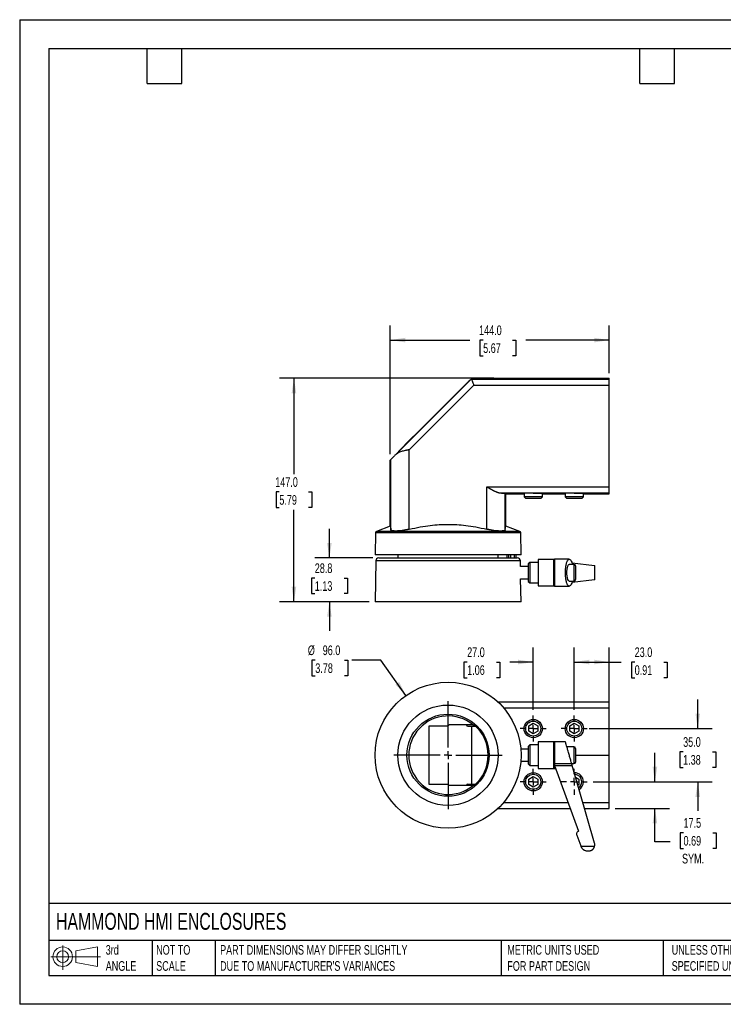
# Model space of a CAD drawing. Header units: millimetres. Extents: x 0 to 838, y 0 to 648.
# Tile 1 of 2: x 0 to 463, y 0 to 648. Entities that reach past the tile are written whole.
import ezdxf

# ---------------------------------------------------------------- set-up
doc = ezdxf.new("R2010")
doc.units = ezdxf.units.MM
doc.header["$LTSCALE"] = 3
doc.linetypes.add('CENTERX2', pattern=[20.32, 12.7, -2.54, 2.54, -2.54])
doc.layers.add('CENTER', color=40, linetype='CENTERX2')
doc.layers.add('DIMENSIONS', color=140, linetype='Continuous', lineweight=25)
doc.layers.add('TEXT', color=140, linetype='Continuous', lineweight=25)
doc.styles.add('SLDTEXTSTYLE0', font='TXT', dxfattribs={"width": 0.7})
doc.dimstyles.new('SLDDIMSTYLE0', dxfattribs={"dimtxt": 6.474023, "dimasz": 9.906, "dimexe": 0, "dimexo": 0.0625, "dimgap": 1.618506, "dimtad": 0, "dimtih": 1, "dimtoh": 1, "dimdec": 1, "dimrnd": 1e-09, "dimzin": 12, "dimdsep": 46, "dimtxsty": 'SLDTEXTSTYLE0', "dimsah": 1, "dimcen": 0.09, "dimadec": 0, "dimazin": 3, "dimtfac": 1, "dimtdec": 1, "dimtmove": 0, "dimatfit": 0, "dimfxl": 0, "dimfrac": 2, "dimtolj": 1, "dimtzin": 12, "dimarcsym": 0})
doc.dimstyles.new('SLDDIMSTYLE1', dxfattribs={"dimtxt": 6.474023, "dimasz": 9.906, "dimexe": 0, "dimexo": 0.0625, "dimgap": 1.618506, "dimtad": 0, "dimtih": 1, "dimtoh": 1, "dimdec": 1, "dimrnd": 1e-09, "dimzin": 4, "dimdsep": 46, "dimtxsty": 'SLDTEXTSTYLE0', "dimsah": 1, "dimcen": 0.09, "dimadec": 0, "dimazin": 1, "dimtfac": 1, "dimtdec": 1, "dimtofl": 0, "dimtmove": 0, "dimatfit": 3, "dimfxl": 0, "dimfrac": 2, "dimtolj": 1, "dimtzin": 12, "dimarcsym": 0})
doc.dimstyles.new('SLDDIMSTYLE2', dxfattribs={"dimtxt": 6.474023, "dimasz": 9.906, "dimexe": 0, "dimexo": 0.0625, "dimgap": 1.618506, "dimtad": 0, "dimtih": 1, "dimtoh": 1, "dimdec": 1, "dimrnd": 1e-09, "dimzin": 4, "dimdsep": 46, "dimtxsty": 'SLDTEXTSTYLE0', "dimsah": 1, "dimcen": 0.09, "dimadec": 0, "dimazin": 1, "dimtfac": 1, "dimtdec": 1, "dimtmove": 0, "dimatfit": 0, "dimfxl": 0, "dimfrac": 2, "dimtolj": 1, "dimtzin": 12, "dimarcsym": 0})
doc.dimstyles.new('SLDDIMSTYLE3', dxfattribs={"dimtxt": 6.474023, "dimasz": 9.906, "dimexe": 0, "dimexo": 0.0625, "dimgap": 1.618506, "dimtad": 0, "dimtih": 1, "dimtoh": 1, "dimdec": 1, "dimrnd": 1e-09, "dimzin": 4, "dimdsep": 46, "dimtxsty": 'SLDTEXTSTYLE0', "dimsah": 1, "dimcen": 0, "dimadec": 0, "dimazin": 1, "dimtfac": 1, "dimtdec": 1, "dimtofl": 0, "dimtmove": 0, "dimatfit": 3, "dimfxl": 0, "dimfrac": 2, "dimtolj": 1, "dimtzin": 12, "dimarcsym": 0})

# ---------------------------------------------------------------- blocks, each defined once
blk = doc.blocks.new('Block11')
at = {"color": 7, "linetype": 'Continuous', "lineweight": 18}
for p, q in [((7.77, 15.93), (7.77, 0)), ((16.44, 12.5), (30.53, 15.1)), ((30.53, 15.1), (30.53, 2.19)), ((0, 8.65), (32.62, 8.65)), ((16.44, 4.79), (16.44, 12.5)), ((16.44, 4.79), (30.53, 2.19))]:
    blk.add_line(p, q, dxfattribs=at)
for radius in [6.45, 3.86]:
    blk.add_circle((7.77, 8.65), radius, dxfattribs=at)
blk = doc.blocks.new('Block12')
at = {"color": 7, "linetype": 'Continuous'}
blk.add_blockref('Block11', (0, 0), dxfattribs=at)
blk = doc.blocks.new('_D')
at = {"layer": 'DIMENSIONS'}
for p, q in [((203.6, 293.63), (203.6, 312.68)), ((232.26, 293.63), (194.07, 293.63)), ((193.98, 280.43), (191.81, 280.43)), ((191.81, 280.43), (191.81, 270.14)), ((213.22, 280.43), (215.39, 280.43)), ((215.39, 280.43), (215.39, 270.14)), ((191.81, 270.14), (193.98, 270.14)), ((215.39, 270.14), (213.22, 270.14)), ((229.79, 264.83), (194.07, 264.83)), ((203.6, 264.83), (203.6, 245.78))]:
    blk.add_line(p, q, dxfattribs=at)
for points in [[(203.6, 293.63), (205.12, 303.53), (202.07, 303.53)], [(203.6, 264.83), (202.07, 254.92), (205.12, 254.92)]]:
    blk.add_solid(points, dxfattribs=at)
at = {"layer": 'DIMENSIONS', "char_height": 6.35, "attachment_point": 1, "style": 'SLDTEXTSTYLE0'}
for s, insert in [('28.8', (193.98, 290.06)), ('1.13', (193.98, 278.32))]:
    blk.add_mtext(s, dxfattribs=dict(at, insert=insert))
blk = doc.blocks.new('_D_1')
at = {"layer": 'DIMENSIONS'}
for p, q in [((311.7, 411.83), (170.77, 411.83)), ((180.3, 411.83), (180.3, 348.84)), ((170.68, 337.1), (168.51, 337.1)), ((168.51, 337.1), (168.51, 326.81)), ((189.92, 337.1), (192.09, 337.1)), ((192.09, 337.1), (192.09, 326.81)), ((168.51, 326.81), (170.68, 326.81)), ((180.3, 264.83), (180.3, 325.36)), ((192.09, 326.81), (189.92, 326.81)), ((229.79, 264.83), (170.77, 264.83))]:
    blk.add_line(p, q, dxfattribs=at)
for points in [[(180.3, 411.83), (178.78, 401.92), (181.82, 401.92)], [(180.3, 264.83), (181.82, 274.73), (178.78, 274.73)]]:
    blk.add_solid(points, dxfattribs=at)
at = {"layer": 'DIMENSIONS', "char_height": 6.35, "attachment_point": 1, "style": 'SLDTEXTSTYLE0'}
for s, insert in [('147.0', (167.99, 346.73)), ('5.79', (170.68, 334.99))]:
    blk.add_mtext(s, dxfattribs=dict(at, insert=insert))
blk = doc.blocks.new('_D_2')
at = {"layer": 'DIMENSIONS'}
for p, q in [((243.6, 361.83), (243.6, 446.47)), ((387.6, 415.1), (387.6, 446.47)), ((243.6, 436.94), (295.91, 436.94)), ((304.68, 436.94), (302.51, 436.94)), ((302.51, 436.94), (302.51, 426.65)), ((323.92, 436.94), (326.09, 436.94)), ((326.09, 436.94), (326.09, 426.65)), ((387.6, 436.94), (332.69, 436.94)), ((302.51, 426.65), (304.68, 426.65)), ((326.09, 426.65), (323.92, 426.65))]:
    blk.add_line(p, q, dxfattribs=at)
for points in [[(243.6, 436.94), (253.5, 435.42), (253.5, 438.46)], [(387.6, 436.94), (377.69, 438.46), (377.69, 435.42)]]:
    blk.add_solid(points, dxfattribs=at)
at = {"layer": 'DIMENSIONS', "char_height": 6.35, "attachment_point": 1, "style": 'SLDTEXTSTYLE0'}
for s, insert in [('144.0', (301.99, 446.57)), ('5.67', (304.68, 434.84))]:
    blk.add_mtext(s, dxfattribs=dict(at, insert=insert))
blk = doc.blocks.new('_D_6')
at = {"layer": 'DIMENSIONS'}
for p, q in [((194.31, 226.44), (192.14, 226.44)), ((192.14, 226.44), (192.14, 216.15)), ((213.55, 226.44), (215.72, 226.44)), ((215.72, 226.44), (215.72, 216.15)), ((237.49, 226.44), (218.44, 226.44)), ((253.94, 203.11), (237.49, 226.44)), ((192.14, 216.15), (194.31, 216.15)), ((215.72, 216.15), (213.55, 216.15))]:
    blk.add_line(p, q, dxfattribs=at)
blk.add_solid([(253.94, 203.11), (249.48, 212.08), (246.98, 210.32)], dxfattribs=at)
at = {"layer": 'DIMENSIONS', "char_height": 6.35, "attachment_point": 1, "style": 'SLDTEXTSTYLE0'}
for s, insert in [('%%c', (189.42, 236.07)), ('96.0', (199.2, 236.07)), ('3.78', (194.31, 224.33))]:
    blk.add_mtext(s, dxfattribs=dict(at, insert=insert))
blk = doc.blocks.new('_D_7')
at = {"layer": 'DIMENSIONS'}
for p, q in [((337.6, 193.73), (337.6, 234.68)), ((364.6, 193.73), (364.6, 234.68)), ((294.16, 225.16), (291.98, 225.16)), ((291.98, 225.16), (291.98, 214.87)), ((313.39, 225.16), (315.57, 225.16)), ((315.57, 225.16), (315.57, 214.87)), ((337.6, 225.16), (322.17, 225.16)), ((364.6, 225.16), (383.65, 225.16)), ((291.98, 214.87), (294.16, 214.87)), ((315.57, 214.87), (313.39, 214.87))]:
    blk.add_line(p, q, dxfattribs=at)
for points in [[(337.6, 225.16), (327.69, 226.68), (327.69, 223.63)], [(364.6, 225.16), (374.5, 223.63), (374.5, 226.68)]]:
    blk.add_solid(points, dxfattribs=at)
at = {"layer": 'DIMENSIONS', "char_height": 6.35, "attachment_point": 1, "style": 'SLDTEXTSTYLE0'}
for s, insert in [('27.0', (294.16, 234.79)), ('1.06', (294.16, 223.05))]:
    blk.add_mtext(s, dxfattribs=dict(at, insert=insert))
blk = doc.blocks.new('_D_8')
at = {"layer": 'DIMENSIONS'}
for p, q in [((445.75, 181.38), (445.75, 200.43)), ((374.41, 181.38), (455.28, 181.38)), ((436.14, 166.09), (433.96, 166.09)), ((433.96, 166.09), (433.96, 155.8)), ((455.37, 166.09), (457.55, 166.09)), ((457.55, 166.09), (457.55, 155.8)), ((433.96, 155.8), (436.14, 155.8)), ((457.55, 155.8), (455.37, 155.8)), ((376.95, 146.38), (455.28, 146.38)), ((445.75, 146.38), (445.75, 127.33))]:
    blk.add_line(p, q, dxfattribs=at)
for points in [[(445.75, 181.38), (447.28, 191.28), (444.23, 191.28)], [(445.75, 146.38), (444.23, 136.47), (447.28, 136.47)]]:
    blk.add_solid(points, dxfattribs=at)
at = {"layer": 'DIMENSIONS', "char_height": 6.35, "attachment_point": 1, "style": 'SLDTEXTSTYLE0'}
for s, insert in [('35.0', (436.14, 175.73)), ('1.38', (436.14, 163.99))]:
    blk.add_mtext(s, dxfattribs=dict(at, insert=insert))
blk = doc.blocks.new('_D_9')
at = {"layer": 'DIMENSIONS'}
for p, q in [((364.6, 193.73), (364.6, 234.68)), ((387.6, 198.76), (387.6, 234.68)), ((364.6, 225.16), (387.6, 225.16)), ((387.6, 225.16), (395.51, 225.16)), ((404.28, 225.16), (402.11, 225.16)), ((402.11, 225.16), (402.11, 214.87)), ((423.52, 225.16), (425.69, 225.16)), ((425.69, 225.16), (425.69, 214.87)), ((402.11, 214.87), (404.28, 214.87)), ((425.69, 214.87), (423.52, 214.87))]:
    blk.add_line(p, q, dxfattribs=at)
for points in [[(364.6, 225.16), (374.5, 223.63), (374.5, 226.68)], [(387.6, 225.16), (377.69, 226.68), (377.69, 223.63)]]:
    blk.add_solid(points, dxfattribs=at)
at = {"layer": 'DIMENSIONS', "char_height": 6.35, "attachment_point": 1, "style": 'SLDTEXTSTYLE0'}
for s, insert in [('23.0', (404.28, 234.79)), ('0.91', (404.28, 223.05))]:
    blk.add_mtext(s, dxfattribs=dict(at, insert=insert))
blk = doc.blocks.new('_D_10')
at = {"layer": 'DIMENSIONS'}
for p, q in [((417.6, 146.38), (417.6, 165.43)), ((376.95, 146.38), (427.12, 146.38)), ((391.41, 128.88), (427.12, 128.88)), ((417.6, 106.8), (417.6, 128.88)), ((436.39, 112.85), (434.22, 112.85)), ((434.22, 112.85), (434.22, 102.56)), ((455.63, 112.85), (457.81, 112.85)), ((457.81, 112.85), (457.81, 102.56)), ((427.7, 106.8), (417.6, 106.8)), ((434.22, 102.56), (436.39, 102.56)), ((457.81, 102.56), (455.63, 102.56))]:
    blk.add_line(p, q, dxfattribs=at)
for points in [[(417.6, 146.38), (419.12, 156.28), (416.07, 156.28)], [(417.6, 128.88), (416.07, 118.97), (419.12, 118.97)]]:
    blk.add_solid(points, dxfattribs=at)
at = {"layer": 'DIMENSIONS', "char_height": 6.35, "attachment_point": 1, "style": 'SLDTEXTSTYLE0'}
for s, insert in [('17.5', (436.39, 122.49)), ('0.69', (436.39, 110.75)), ('SYM.', (435.41, 99.01))]:
    blk.add_mtext(s, dxfattribs=dict(at, insert=insert))
blk = doc.blocks.new('SW_CENTERMARKSYMBOL_1')
at = {"layer": 'CENTER', "color": 0}
for p, q in [((0, 5.08), (0, 35.54)), ((-5.08, 0), (-35.54, 0)), ((0, 0), (-2.54, 0)), ((0, 0), (0, 2.54)), ((0, 0), (0, -2.54)), ((0, 0), (2.54, 0)), ((5.08, 0), (35.54, 0)), ((0, -5.08), (0, -35.54))]:
    blk.add_line(p, q, dxfattribs=at)
blk = doc.blocks.new('SW_CENTERMARKSYMBOL_2')
at = {"layer": 'CENTER', "color": 0}
for p, q in [((0, 5.08), (0, 8.54)), ((-5.08, 0), (-8.54, 0)), ((0, 0), (-2.54, 0)), ((0, 0), (0, 2.54)), ((0, 0), (0, -2.54)), ((0, 0), (2.54, 0)), ((5.08, 0), (8.54, 0)), ((0, -5.08), (0, -8.54))]:
    blk.add_line(p, q, dxfattribs=at)
blk = doc.blocks.new('SW_CENTERMARKSYMBOL_3')
at = {"layer": 'CENTER', "color": 0}
for p, q in [((0, 5.08), (0, 8.54)), ((-5.08, 0), (-8.54, 0)), ((0, 0), (-2.54, 0)), ((0, 0), (0, 2.54)), ((0, 0), (0, -2.54)), ((0, 0), (2.54, 0)), ((5.08, 0), (8.54, 0)), ((0, -5.08), (0, -8.54))]:
    blk.add_line(p, q, dxfattribs=at)
blk = doc.blocks.new('SW_CENTERMARKSYMBOL_4')
at = {"layer": 'CENTER', "color": 0}
for p, q in [((0, 5.08), (0, 8.54)), ((-5.08, 0), (-8.54, 0)), ((0, 0), (-2.54, 0)), ((0, 0), (0, 2.54)), ((0, 0), (0, -2.54)), ((0, 0), (2.54, 0)), ((5.08, 0), (8.54, 0)), ((0, -5.08), (0, -8.54))]:
    blk.add_line(p, q, dxfattribs=at)
blk = doc.blocks.new('SW_CENTERMARKSYMBOL_5')
at = {"layer": 'CENTER', "color": 0}
for p, q in [((0, 5.08), (0, 8.54)), ((-5.08, 0), (-8.54, 0)), ((0, 0), (-2.54, 0)), ((0, 0), (0, 2.54)), ((0, 0), (0, -2.54)), ((0, 0), (2.54, 0)), ((5.08, 0), (8.54, 0)), ((0, -5.08), (0, -8.54))]:
    blk.add_line(p, q, dxfattribs=at)

msp = doc.modelspace()

# ---------------------------------------------------------------- linework, layer by layer
at = {"color": 7, "linetype": 'Continuous'}
for p, q in [((0.01, 647.71), (0.01, 0.01)), ((0.01, 647.71), (838.21, 647.71)), ((838.21, 0.01), (0.01, 0.01))]:
    msp.add_line(p, q, dxfattribs=at)
for p, q in [((247.06, 361.48), (296.87, 411.29)), ((251.88, 366.54), (294.82, 409.49)), ((294.82, 409.49), (294.83, 409.49)), ((296.9, 411.32), (296.87, 411.29)), ((296.87, 411.29), (387.6, 411.29)), ((305.35, 411.32), (296.9, 411.32)), ((299.61, 411.93), (299.61, 411.78)), ((307.61, 411.93), (299.61, 411.93)), ((300.48, 411.83), (305.88, 411.83)), ((305.88, 411.32), (305.88, 411.83)), ((305.88, 411.83), (315.51, 411.83)), ((307.61, 411.83), (307.61, 411.93)), ((315.51, 411.83), (387.6, 411.83)), ((387.6, 411.29), (387.6, 411.83)), ((387.6, 407.29), (387.6, 411.29)), ((298.52, 407.29), (256, 364.76)), ((298.52, 407.29), (387.6, 407.29)), ((387.6, 340.37), (387.6, 407.29)), ((258.87, 373.72), (253.21, 368.06)), ((258.96, 373.62), (258.87, 373.72)), ((249.07, 363.73), (251.88, 366.54)), ((249.07, 363.7), (249.17, 363.59)), ((252, 366.42), (251.88, 366.54)), ((253.21, 368.06), (253.3, 367.97)), ((256, 312.51), (256, 364.76)), ((244, 358.42), (243.6, 358.02)), ((243.6, 314.57), (243.6, 358.02)), ((244, 312.19), (244, 358.42)), ((307.2, 312.51), (307.2, 340.37)), ((307.2, 340.37), (387.6, 340.37)), ((387.6, 336.37), (387.6, 340.37)), ((316.08, 336.37), (387.6, 336.37)), ((319.19, 312.19), (319.19, 336.23)), ((319.19, 336.23), (319.6, 335.83)), ((319.6, 335.83), (331.6, 335.83)), ((319.6, 314.57), (319.6, 335.83)), ((331.6, 336.13), (331.6, 333.9)), ((331.6, 333.9), (332.67, 332.83)), ((343.6, 333.9), (331.6, 333.9)), ((342.52, 332.83), (332.67, 332.83)), ((342.52, 332.83), (343.6, 333.9)), ((343.6, 333.9), (343.6, 336.13)), ((343.6, 335.83), (358.6, 335.83)), ((358.6, 336.13), (358.6, 333.9)), ((358.6, 333.9), (359.67, 332.83)), ((370.6, 333.9), (358.6, 333.9)), ((369.52, 332.83), (359.67, 332.83)), ((369.52, 332.83), (370.6, 333.9)), ((370.6, 333.9), (370.6, 336.13)), ((370.6, 335.83), (387.6, 335.83)), ((387.6, 335.83), (387.6, 336.37)), ((243.6, 314.57), (234.49, 311.07)), ((328.71, 311.07), (234.49, 311.07)), ((328.71, 311.07), (319.6, 314.57)), ((233.85, 310.15), (233.6, 295.73)), ((329.35, 310.15), (233.85, 310.15)), ((329.6, 295.73), (329.35, 310.15)), ((329.6, 295.73), (233.6, 295.73)), ((234.07, 291.66), (233.6, 264.83)), ((329.13, 291.66), (234.07, 291.66)), ((236.07, 293.63), (327.13, 293.63)), ((248.6, 295.73), (248.6, 293.63)), ((314.6, 293.63), (314.6, 295.73)), ((320.19, 295.73), (320.16, 293.63)), ((321.64, 293.63), (321.65, 295.73)), ((322.89, 293.63), (322.9, 295.73)), ((325.37, 293.63), (325.33, 295.73)), ((326.4, 293.63), (326.36, 295.73)), ((329.2, 287.93), (329.13, 291.66)), ((350.96, 292.68), (340.86, 292.68)), ((340.86, 292.68), (340.86, 283.93)), ((351.59, 292.78), (350.96, 292.68)), ((350.96, 292.68), (350.96, 283.93)), ((361.29, 292.78), (351.59, 292.78)), ((351.59, 292.78), (351.59, 275.08)), ((334.36, 287.93), (329.2, 287.93)), ((335.36, 290.68), (334.36, 289.68)), ((334.36, 289.68), (334.36, 283.93)), ((340.86, 290.68), (335.36, 290.68)), ((335.36, 290.68), (335.36, 283.93)), ((364.36, 289.43), (361.29, 289.43)), ((363.22, 290.4), (377.9, 288.62)), ((364.36, 289.43), (364.36, 283.93)), ((365.36, 288.43), (365.36, 283.93)), ((377.9, 288.62), (377.9, 279.24)), ((377.9, 288.62), (378.05, 288.58)), ((378.05, 279.24), (378.05, 288.58)), ((329.33, 279.93), (334.36, 279.93)), ((329.6, 264.83), (329.33, 279.93)), ((334.36, 283.93), (334.36, 278.18)), ((335.36, 283.93), (335.36, 277.18)), ((340.86, 283.93), (340.86, 275.18)), ((350.96, 283.93), (350.96, 275.18)), ((377.9, 279.24), (363.22, 277.45)), ((364.36, 283.93), (364.36, 278.43)), ((365.36, 283.93), (365.36, 279.43)), ((334.36, 278.18), (335.36, 277.18)), ((335.36, 277.18), (340.86, 277.18)), ((340.86, 275.18), (350.96, 275.18)), ((350.96, 275.18), (351.59, 275.08)), ((351.59, 275.08), (361.29, 275.08)), ((361.29, 278.43), (364.36, 278.43)), ((329.6, 264.83), (233.6, 264.83)), ((314.45, 198.88), (387.6, 198.88)), ((318.19, 194.95), (387.6, 194.95)), ((387.6, 194.95), (387.6, 198.88)), ((387.6, 163.88), (387.6, 194.95)), ((280.3, 182.88), (269, 182.88)), ((269, 182.88), (269, 144.88)), ((297.93, 183.88), (282.3, 183.88)), ((294.7, 182.88), (299.81, 182.88)), ((296.94, 182.88), (296.94, 144.88)), ((334.6, 183.11), (337.6, 184.84)), ((334.6, 179.65), (334.6, 183.11)), ((337.6, 184.84), (340.6, 183.11)), ((340.6, 183.11), (340.6, 179.65)), ((361.6, 183.11), (364.6, 184.84)), ((361.6, 179.65), (361.6, 183.11)), ((364.6, 184.84), (367.6, 183.11)), ((367.6, 183.11), (367.6, 179.65)), ((337.6, 177.91), (334.6, 179.65)), ((340.6, 179.65), (337.6, 177.91)), ((364.6, 177.91), (361.6, 179.65)), ((367.6, 179.65), (364.6, 177.91)), ((335.36, 170.63), (334.36, 169.63)), ((334.36, 169.63), (334.36, 158.13)), ((340.86, 170.63), (335.36, 170.63)), ((335.36, 170.63), (335.36, 157.13)), ((350.96, 172.63), (340.86, 172.63)), ((340.86, 172.63), (340.86, 155.13)), ((351.59, 172.73), (350.96, 172.63)), ((350.96, 172.63), (350.96, 155.13)), ((358.76, 172.73), (351.59, 172.73)), ((351.59, 172.73), (351.59, 158.35)), ((364.36, 169.38), (359.72, 169.38)), ((364.36, 169.38), (364.36, 158.38)), ((334.36, 167.88), (329.43, 167.88)), ((365.36, 168.38), (365.36, 159.38)), ((365.36, 163.88), (387.6, 163.88)), ((387.6, 132.81), (387.6, 163.88)), ((329.43, 159.88), (334.36, 159.88)), ((334.36, 158.13), (335.36, 157.13)), ((335.36, 157.13), (340.86, 157.13)), ((351.59, 158.35), (362.88, 158.35)), ((351.59, 158.35), (351.59, 157.25)), ((351.59, 157.25), (351.59, 155.03)), ((351.62, 157.17), (363.22, 157.17)), ((351.62, 157.17), (367.37, 113.88)), ((362.87, 158.38), (364.36, 158.38)), ((377.9, 105.98), (363.22, 157.17)), ((334.6, 148.11), (337.6, 149.84)), ((337.6, 149.84), (340.6, 148.11)), ((340.86, 155.13), (350.96, 155.13)), ((350.96, 155.13), (351.59, 155.03)), ((351.59, 155.03), (352.38, 155.03)), ((365.46, 149.34), (367.6, 148.11)), ((269, 144.88), (280.3, 144.88)), ((297.93, 143.88), (282.3, 143.88)), ((294.7, 144.88), (299.81, 144.88)), ((334.6, 144.65), (334.6, 148.11)), ((337.6, 142.91), (334.6, 144.65)), ((340.6, 144.65), (337.6, 142.91)), ((340.6, 148.11), (340.6, 144.65)), ((367.6, 144.65), (366.92, 144.25)), ((367.6, 148.11), (367.6, 144.65)), ((318.19, 132.81), (360.48, 132.81)), ((370.2, 132.81), (387.6, 132.81)), ((387.6, 128.88), (387.6, 132.81)), ((314.45, 128.88), (361.91, 128.88)), ((371.33, 128.88), (387.6, 128.88)), ((366.16, 111.35), (368.78, 104.17)), ((368.86, 103.96), (377.94, 103.96)), ((373.48, 100.88), (374.05, 100.88))]:
    msp.add_line(p, q)
at = {"flags": 128}
msp.add_lwpolyline([(361.29, 278.43), (360.78, 278.73), (360.35, 279.53), (360.03, 280.63), (359.84, 281.81), (359.74, 282.94), (359.72, 283.93)], dxfattribs=at)
for centre, radius in [((281.6, 163.88), 48), ((281.6, 163.88), 33), ((281.6, 163.88), 27), ((337.6, 181.38), 6), ((337.6, 181.38), 4.93), ((364.6, 181.38), 6), ((364.6, 181.38), 4.93), ((337.6, 146.38), 6), ((337.6, 146.38), 4.93)]:
    msp.add_circle(centre, radius)
for centre, radius, start, end in [((300.48, 403.83), 8, 123.15275, 135), ((300.48, 403.83), 8, 90, 110.49129), ((336.39, 233.29), 102.96, 89.33004, 92.66996), ((363.39, 233.29), 102.96, 89.33004, 92.66996), ((234.85, 310.14), 1, 111, 179), ((328.35, 310.14), 1, 1, 69), ((236.07, 291.63), 2, 90, 179), ((327.13, 291.63), 2, 1, 90), ((364.36, 288.43), 1, 360, 90), ((364.36, 279.43), 1, 270, 0), ((281.6, 163.88), 25.82, 50.75956, 309.24044), ((294.85, 184.03), 1.16, 187.47968, 262.52032), ((281.6, 163.88), 26.32, 310.5352, 49.4648), ((364.36, 168.38), 1, 360, 90), ((364.36, 159.38), 1, 270, 0), ((364.6, 146.38), 6, 0, 90.06427), ((364.6, 146.38), 4.93, 0, 86.46478), ((294.85, 143.73), 1.16, 97.47968, 172.52032), ((364.6, 146.38), 4.93, 305.53522, 0), ((364.6, 146.38), 6, 301.93573, 0)]:
    msp.add_arc(centre, radius, start, end)
for points in [[(296.87, 411.29), (296.87, 411.29), (296.87, 411.29), (296.87, 411.29)], [(249.07, 363.7), (249.07, 363.7), (249.07, 363.71), (249.07, 363.73)], [(297.93, 183.88), (298.19, 183.88), (298.44, 183.88), (298.7, 183.88)], [(351.59, 157.25), (351.6, 157.23), (351.61, 157.2), (351.62, 157.17)], [(298.7, 143.88), (298.44, 143.88), (298.19, 143.88), (297.93, 143.88)], [(368.78, 104.17), (368.81, 104.1), (368.83, 104.03), (368.86, 103.96)]]:
    msp.add_open_spline(points, degree=3)
for points, knots in [([(296.87, 411.29), (296.87, 411.28), (296.91, 411.18), (297.07, 410.79), (297.2, 410.48), (297.52, 409.7), (297.72, 409.23), (298.12, 408.26), (298.33, 407.75), (298.52, 407.29)], [0, 0, 0, 0, 0.25, 0.25, 0.5, 0.5, 0.75, 0.75, 1, 1, 1, 1]), ([(306.58, 411.33), (306.45, 411.33), (306.26, 411.33), (305.83, 411.32), (305.58, 411.32), (305.35, 411.32)], [0, 0, 0, 0, 0.5, 0.5, 1, 1, 1, 1]), ([(315.51, 411.83), (315.51, 411.79), (315.32, 411.74), (314.56, 411.65), (313.99, 411.61), (312.46, 411.53), (311.51, 411.49), (309.28, 411.41), (308, 411.37), (306.58, 411.33)], [0, 0, 0, 0, 0.25, 0.25, 0.5, 0.5, 0.75, 0.75, 1, 1, 1, 1]), ([(256, 364.76), (255.89, 364.74), (255.68, 364.71), (255.39, 364.65), (255.13, 364.6), (254.91, 364.56), (254.55, 364.49), (254.05, 364.4), (253.16, 364.21), (252.11, 363.97), (250.88, 363.62), (249.77, 363.22), (248.9, 362.82), (248.27, 362.45), (247.83, 362.14), (247.42, 361.82), (247.18, 361.59), (247.06, 361.48)], [0, 0, 0, 0, 0.031496, 0.059524, 0.084083, 0.105175, 0.122799, 0.188748, 0.247954, 0.381911, 0.501076, 0.63168, 0.753264, 0.817224, 0.879587, 0.940469, 1, 1, 1, 1]), ([(247.06, 361.48), (246.59, 361.01), (246.17, 360.58), (245.42, 359.83), (245.09, 359.51), (244.57, 358.99), (244.36, 358.78), (244.09, 358.51), (244.02, 358.43), (244, 358.42)], [0, 0, 0, 0, 0.25, 0.25, 0.5, 0.5, 0.75, 0.75, 1, 1, 1, 1]), ([(307.2, 340.37), (307.31, 340.3), (307.55, 340.17), (307.89, 339.97), (308.22, 339.78), (308.54, 339.59), (308.86, 339.41), (309.16, 339.24), (309.44, 339.08), (309.72, 338.92), (309.99, 338.77), (310.25, 338.63), (310.49, 338.5), (310.73, 338.37), (310.95, 338.25), (311.16, 338.14), (311.37, 338.04), (311.56, 337.94), (311.74, 337.85), (312.03, 337.7), (312.44, 337.5), (312.94, 337.27), (313.42, 337.06), (313.88, 336.88), (314.31, 336.73), (314.71, 336.6), (315.09, 336.5), (315.44, 336.43), (315.77, 336.38), (315.98, 336.37), (316.08, 336.37)], [0, 0, 0, 0, 0.037638, 0.074154, 0.109549, 0.143823, 0.176977, 0.209009, 0.239921, 0.269712, 0.298383, 0.325934, 0.352365, 0.377676, 0.401868, 0.424941, 0.446895, 0.467731, 0.487449, 0.50605, 0.564841, 0.621479, 0.675984, 0.728377, 0.778683, 0.826929, 0.873145, 0.917368, 0.959638, 1, 1, 1, 1]), ([(316.08, 336.37), (316.55, 336.36), (316.99, 336.35), (317.75, 336.33), (318.08, 336.32), (318.62, 336.3), (318.82, 336.28), (319.11, 336.26), (319.18, 336.25), (319.19, 336.23)], [0, 0, 0, 0, 0.25, 0.25, 0.5, 0.5, 0.75, 0.75, 1, 1, 1, 1]), ([(337.6, 336.24), (338.1, 336.24), (338.66, 336.24), (339.59, 336.23), (339.9, 336.23), (340.55, 336.23), (340.88, 336.22), (341.52, 336.21), (341.83, 336.21), (342.41, 336.2), (342.67, 336.19), (343.11, 336.18), (343.29, 336.17), (343.53, 336.15), (343.6, 336.14), (343.6, 336.13)], [0, 0, 0, 0, 0.25, 0.25, 0.375, 0.375, 0.5, 0.5, 0.625, 0.625, 0.75, 0.75, 0.875, 0.875, 1, 1, 1, 1]), ([(364.6, 336.24), (365.1, 336.24), (365.66, 336.24), (366.59, 336.23), (366.9, 336.23), (367.55, 336.23), (367.88, 336.22), (368.52, 336.21), (368.83, 336.21), (369.41, 336.2), (369.67, 336.19), (370.11, 336.18), (370.29, 336.17), (370.53, 336.15), (370.6, 336.14), (370.6, 336.13)], [0, 0, 0, 0, 0.25, 0.25, 0.375, 0.375, 0.5, 0.5, 0.625, 0.625, 0.75, 0.75, 0.875, 0.875, 1, 1, 1, 1]), ([(243.6, 314.57), (243.66, 314.59), (243.72, 314.42), (243.82, 313.85), (243.86, 313.61), (243.93, 313), (243.96, 312.63), (244, 312.19)], [0, 0, 0, 0, 0.5, 0.5, 0.75, 0.75, 1, 1, 1, 1]), ([(256, 312.51), (255.89, 312.48), (255.67, 312.43), (255.34, 312.36), (255.02, 312.29), (254.69, 312.23), (254.36, 312.16), (254.04, 312.1), (253.44, 311.99), (252.57, 311.84), (251.1, 311.62), (249.37, 311.43), (247.85, 311.34), (246.8, 311.33), (246.1, 311.36), (245.48, 311.42), (245.04, 311.5), (244.73, 311.58), (244.52, 311.66), (244.34, 311.74), (244.2, 311.84), (244.1, 311.95), (244.03, 312.06), (244.01, 312.15), (244, 312.19)], [0, 0, 0, 0, 0.017953, 0.035871, 0.053762, 0.071634, 0.089495, 0.107352, 0.125213, 0.188544, 0.251368, 0.376346, 0.500786, 0.561827, 0.623102, 0.685467, 0.747882, 0.783852, 0.819744, 0.855613, 0.891515, 0.927508, 0.96365, 1, 1, 1, 1]), ([(256, 312.51), (258.64, 313.11), (261.07, 313.6), (265.64, 314.41), (267.79, 314.73), (271.92, 315.23), (273.9, 315.42), (277.79, 315.66), (279.69, 315.72), (283.5, 315.72), (285.41, 315.66), (289.3, 315.42), (291.28, 315.23), (295.41, 314.73), (297.56, 314.41), (302.13, 313.6), (304.55, 313.11), (307.2, 312.51)], [0, 0, 0, 0, 0.125, 0.125, 0.25, 0.25, 0.375, 0.375, 0.5, 0.5, 0.625, 0.625, 0.75, 0.75, 0.875, 0.875, 1, 1, 1, 1]), ([(319.19, 312.19), (319.19, 312.17), (319.18, 312.13), (319.16, 312.07), (319.14, 312.01), (319.1, 311.95), (319.05, 311.9), (318.99, 311.84), (318.87, 311.75), (318.64, 311.63), (318.23, 311.51), (317.71, 311.42), (317.1, 311.36), (316.4, 311.33), (315.35, 311.34), (313.83, 311.43), (312.1, 311.62), (310.63, 311.84), (309.68, 312), (308.92, 312.15), (308.34, 312.26), (307.77, 312.38), (307.39, 312.47), (307.2, 312.51)], [0, 0, 0, 0, 0.018075, 0.036121, 0.054144, 0.072153, 0.090154, 0.108156, 0.126166, 0.189153, 0.252097, 0.314509, 0.376882, 0.438154, 0.499203, 0.623643, 0.74863, 0.811451, 0.87479, 0.906041, 0.937299, 0.968605, 1, 1, 1, 1]), ([(319.19, 312.19), (319.23, 312.63), (319.27, 313), (319.34, 313.61), (319.37, 313.85), (319.47, 314.42), (319.54, 314.59), (319.6, 314.57)], [0, 0, 0, 0, 0.25, 0.25, 0.5, 0.5, 1, 1, 1, 1]), ([(362.88, 277.02), (362.73, 276.6), (362.56, 276.21), (362.16, 275.58), (361.94, 275.33), (361.46, 275.06), (361.21, 275.04), (360.69, 275.28), (360.43, 275.55), (359.95, 276.35), (359.73, 276.89), (359.36, 278.14), (359.2, 278.85), (358.96, 280.32), (358.88, 281.08), (358.78, 282.55), (358.76, 283.26), (358.76, 284.59), (358.78, 285.31), (358.88, 286.78), (358.96, 287.54), (359.2, 289.01), (359.36, 289.72), (359.73, 290.97), (359.95, 291.5), (360.43, 292.31), (360.69, 292.57), (361.21, 292.82), (361.46, 292.8), (361.94, 292.53), (362.16, 292.28), (362.56, 291.64), (362.73, 291.26), (362.88, 290.84)], [0, 0, 0, 0, 0.0625, 0.0625, 0.125, 0.125, 0.1875, 0.1875, 0.25, 0.25, 0.3125, 0.3125, 0.375, 0.375, 0.4375, 0.4375, 0.5, 0.5, 0.5625, 0.5625, 0.625, 0.625, 0.6875, 0.6875, 0.75, 0.75, 0.8125, 0.8125, 0.875, 0.875, 0.9375, 0.9375, 1, 1, 1, 1]), ([(359.72, 283.93), (359.72, 284.39), (359.73, 284.91), (359.8, 285.75), (359.83, 286.04), (359.92, 286.63), (359.97, 286.93), (360.1, 287.52), (360.17, 287.81), (360.34, 288.34), (360.44, 288.58), (360.66, 288.98), (360.78, 289.15), (361.03, 289.37), (361.16, 289.43), (361.29, 289.43)], [0, 0, 0, 0, 0.25, 0.25, 0.375, 0.375, 0.5, 0.5, 0.625, 0.625, 0.75, 0.75, 0.875, 0.875, 1, 1, 1, 1]), ([(362.88, 290.84), (362.93, 290.71), (362.98, 290.6), (363.1, 290.45), (363.16, 290.41), (363.22, 290.4)], [0, 0, 0, 0, 0.5, 0.5, 1, 1, 1, 1]), ([(378.03, 279.28), (378.03, 279.28), (378.08, 279.26), (377.98, 279.25), (377.9, 279.24)], [0, 0, 0, 0, 0.19337, 1, 1, 1, 1]), ([(363.22, 277.45), (363.16, 277.45), (363.1, 277.4), (362.98, 277.25), (362.93, 277.15), (362.88, 277.02)], [0, 0, 0, 0, 0.5, 0.5, 1, 1, 1, 1]), ([(282.3, 183.88), (282.23, 183.74), (282.13, 183.61), (281.87, 183.36), (281.7, 183.24), (281.34, 183.06), (281.13, 182.99), (280.71, 182.9), (280.5, 182.88), (280.3, 182.88)], [0, 0, 0, 0, 0.25, 0.25, 0.5, 0.5, 0.75, 0.75, 1, 1, 1, 1]), ([(362.88, 158.35), (362.73, 158.87), (362.56, 159.47), (362.16, 160.85), (361.94, 161.63), (361.46, 163.29), (361.21, 164.18), (360.69, 165.98), (360.43, 166.88), (359.95, 168.55), (359.73, 169.32), (359.36, 170.63), (359.2, 171.17), (358.96, 172), (358.88, 172.29), (358.78, 172.65), (358.76, 172.73), (358.76, 172.73)], [0, 0, 0, 0, 0.125, 0.125, 0.25, 0.25, 0.375, 0.375, 0.5, 0.5, 0.625, 0.625, 0.75, 0.75, 0.875, 0.875, 1, 1, 1, 1]), ([(363.22, 157.17), (363.16, 157.38), (363.1, 157.59), (362.98, 158), (362.93, 158.19), (362.88, 158.35)], [0, 0, 0, 0, 0.5, 0.5, 1, 1, 1, 1]), ([(280.3, 144.88), (280.5, 144.88), (280.71, 144.86), (281.13, 144.76), (281.34, 144.69), (281.7, 144.51), (281.87, 144.4), (282.13, 144.15), (282.23, 144.01), (282.3, 143.88)], [0, 0, 0, 0, 0.25, 0.25, 0.5, 0.5, 0.75, 0.75, 1, 1, 1, 1]), ([(367.37, 113.88), (367.15, 113.8), (366.93, 113.67), (366.54, 113.33), (366.37, 113.11), (366.14, 112.62), (366.07, 112.35), (366.05, 111.83), (366.09, 111.57), (366.16, 111.35)], [0, 0, 0, 0, 0.25, 0.25, 0.5, 0.5, 0.75, 0.75, 1, 1, 1, 1]), ([(368.86, 103.96), (368.89, 103.9), (368.94, 103.78), (369.02, 103.61), (369.12, 103.43), (369.22, 103.26), (369.33, 103.09), (369.45, 102.92), (369.58, 102.76), (369.71, 102.6), (369.85, 102.44), (370, 102.29), (370.16, 102.14), (370.33, 101.99), (370.51, 101.86), (370.69, 101.73), (370.89, 101.6), (371.21, 101.42), (371.69, 101.19), (372.2, 101.04), (372.59, 100.96), (372.79, 100.93), (372.94, 100.91), (373.05, 100.9), (373.15, 100.89), (373.24, 100.88), (373.32, 100.88), (373.38, 100.88), (373.43, 100.88), (373.46, 100.88), (373.48, 100.88)], [0, 0, 0, 0, 0.027721, 0.056214, 0.085506, 0.11562, 0.146581, 0.178408, 0.21112, 0.244735, 0.279269, 0.314737, 0.351153, 0.388529, 0.426878, 0.46621, 0.506535, 0.547862, 0.666208, 0.797202, 0.844688, 0.886213, 0.90964, 0.930383, 0.948454, 0.963867, 0.976649, 0.986848, 0.994556, 1, 1, 1, 1]), ([(374.05, 100.88), (374.06, 100.88), (374.08, 100.88), (374.11, 100.88), (374.14, 100.88), (374.18, 100.88), (374.23, 100.88), (374.28, 100.89), (374.33, 100.89), (374.39, 100.89), (374.46, 100.9), (374.53, 100.91), (374.65, 100.92), (374.82, 100.95), (375.17, 101.03), (375.62, 101.18), (376.1, 101.43), (376.47, 101.69), (376.75, 101.92), (377, 102.18), (377.23, 102.45), (377.43, 102.73), (377.6, 103.03), (377.74, 103.33), (377.86, 103.64), (377.92, 103.85), (377.94, 103.96)], [0, 0, 0, 0, 0.003485, 0.007994, 0.013657, 0.020541, 0.028682, 0.038102, 0.048815, 0.06083, 0.074155, 0.088793, 0.104749, 0.149152, 0.197157, 0.329555, 0.449005, 0.52281, 0.593208, 0.660287, 0.724148, 0.784908, 0.842702, 0.897689, 0.950051, 1, 1, 1, 1]), ([(377.94, 103.96), (378.02, 104.29), (378.06, 104.63), (378.04, 105.32), (377.99, 105.66), (377.9, 105.98)], [0, 0, 0, 0, 0.5, 0.5, 1, 1, 1, 1])]:
    msp.add_open_spline(points, degree=3, knots=knots)
at = {"layer": 'TEXT'}
for p, q in [((19.05, 628.65), (819.15, 628.65)), ((19.05, 628.65), (19.05, 19.05)), ((83.82, 605.79), (83.82, 628.65)), ((106.68, 605.79), (106.68, 628.65)), ((407.67, 605.79), (407.67, 628.65)), ((430.53, 605.79), (430.53, 628.65)), ((83.82, 605.79), (106.68, 605.79)), ((407.67, 605.79), (430.53, 605.79)), ((819.15, 66.38), (19.05, 66.38)), ((819.15, 41.91), (19.05, 41.91)), ((87.13, 41.91), (87.13, 19.05)), ((128.51, 41.91), (128.51, 19.05)), ((316.45, 41.91), (316.45, 19.05)), ((422.99, 41.91), (422.99, 19.05)), ((19.05, 19.05), (819.15, 19.05))]:
    msp.add_line(p, q, dxfattribs=at)

# ---------------------------------------------------------------- block references
at = {"layer": 'CENTER'}
for name, p in [('SW_CENTERMARKSYMBOL_1', (281.6, 163.88)), ('SW_CENTERMARKSYMBOL_5', (337.6, 181.38)), ('SW_CENTERMARKSYMBOL_4', (364.6, 181.38)), ('SW_CENTERMARKSYMBOL_3', (337.6, 146.38)), ('SW_CENTERMARKSYMBOL_2', (364.6, 146.38))]:
    msp.add_blockref(name, p, dxfattribs=at)
at = {"layer": 'TEXT'}
msp.add_blockref('Block12', (20.51, 22.66), dxfattribs=at)

# ---------------------------------------------------------------- texts
at = {"layer": 'TEXT', "attachment_point": 1, "style": 'SLDTEXTSTYLE0'}
for s, insert, char_height in [('HAMMOND HMI ENCLOSURES', (23.9, 60.15), 11.1125), ('3rd^JANGLE', (56.55, 38.99), 6.35), ('NOT TO^JSCALE', (89.72, 38.99), 6.35), ("PART DIMENSIONS MAY DIFFER SLIGHTLY ^JDUE TO MANUFACTURER'S VARIANCES", (131.74, 38.99), 6.35), ('METRIC UNITS USED ^JFOR PART DESIGN', (320.56, 38.99), 6.35), ('UNLESS OTHERWISE ^JSPECIFIED UNITS ARE:', (428.61, 38.99), 6.35)]:
    msp.add_mtext(s, dxfattribs=dict(at, insert=insert, char_height=char_height))

# ---------------------------------------------------------------- dimensions: what is measured, and where the dimension line sits
at = {"layer": 'DIMENSIONS'}
for base, p1, p2, dimstyle, picture, middle in [((387.6, 436.94), (243.6, 358.02), (387.6, 411.29), 'SLDDIMSTYLE1', '_D_2', (314.3, 436.94)), ((364.6, 225.16), (337.6, 189.92), (364.6, 189.92), 'SLDDIMSTYLE2', '_D_7', (303.77, 225.16)), ((364.6, 225.16), (387.6, 194.95), (364.6, 189.92), 'SLDDIMSTYLE1', '_D_9', (413.9, 225.16))]:
    dim = msp.add_linear_dim(base=base, p1=p1, p2=p2, dimstyle=dimstyle, dxfattribs=at)
    dim.commit()
    dim.dimension.update_dxf_attribs({"geometry": picture, "text_midpoint": middle, "dimtype": 160})
for base, p1, p2, dimstyle, picture, middle in [((180.3, 411.83), (233.6, 264.83), (315.51, 411.83), 'SLDDIMSTYLE1', '_D_1', (180.3, 337.1)), ((203.6, 293.63), (233.6, 264.83), (236.07, 293.63), 'SLDDIMSTYLE0', '_D', (203.6, 280.43)), ((445.75, 146.38), (370.6, 181.38), (373.14, 146.38), 'SLDDIMSTYLE2', '_D_8', (445.75, 166.09))]:
    dim = msp.add_linear_dim(base=base, p1=p1, p2=p2, angle=90, dimstyle=dimstyle, dxfattribs=at)
    dim.commit()
    dim.dimension.update_dxf_attribs({"geometry": picture, "text_midpoint": middle, "dimtype": 160})
dim = msp.add_diameter_dim_2p(p1=(309.26, 124.65), p2=(253.94, 203.11), dimstyle='SLDDIMSTYLE3', dxfattribs=at)
dim.commit()
dim.dimension.update_dxf_attribs({"geometry": '_D_6', "text_midpoint": (203.93, 226.44), "dimtype": 163})
dim = msp.add_linear_dim(base=(417.6, 128.88), p1=(373.14, 146.38), p2=(387.6, 128.88), angle=90, text='<>\\PSYM.', dimstyle='SLDDIMSTYLE0', dxfattribs=at)
dim.commit()
dim.dimension.update_dxf_attribs({"geometry": '_D_10', "text_midpoint": (417.6, 106.8), "dimtype": 160})

doc.saveas('drawing.dxf')
